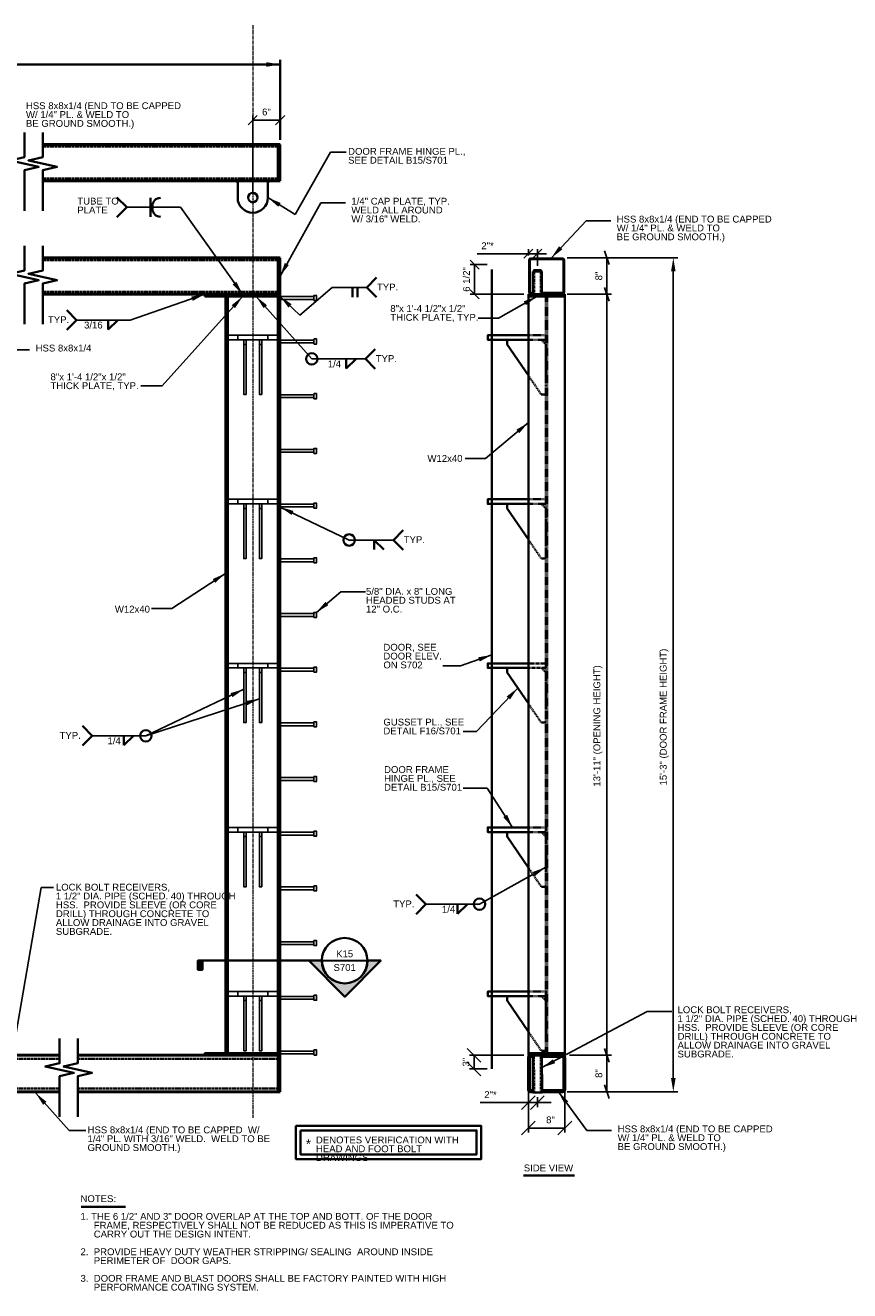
# Model space of a CAD drawing. Header units: inches. Extents: x -829 to 2226, y 10 to 4755.
# Tile 2 of 54: x -461 to -281, y 373 to 650. Entities that reach past the tile are written whole.
import ezdxf
from ezdxf.enums import TextEntityAlignment as Align

# ---------------------------------------------------------------- set-up
doc = ezdxf.new("R2010")
doc.units = ezdxf.units.IN
doc.header["$LTSCALE"] = 0.5
doc.header["$MEASUREMENT"] = 0
for name, pattern in [('014200-914 Center Line', [0.75, 0.5, -0.0625, 0.125, -0.0625]), ('DGN Style 2', [0.444281, 0.266568, -0.177712]), ('DGN Style 3', [0.621993, 0.444281, -0.177712]), ('HIDDEN', [0.375, 0.25, -0.125]), ('HIDDEN2', [0.1875, 0.125, -0.0625])]:
    doc.linetypes.add(name, pattern=pattern)
for name, color, linetype, lineweight in [('G-ANNO-DIMS', 7, 'Continuous', 35), ('G-ANNO-TEXT', 7, 'Continuous', 35), ('G-GRID-EXTR', 7, '014200-914 Center Line', 18), ('S-BEAM-PRIM', 7, 'Continuous', 50), ('S-COLS-PRIM', 7, 'Continuous', 35), ('S-FSTN-MISC', 7, 'Continuous', 25)]:
    doc.layers.add(name, color=color, linetype=linetype, lineweight=lineweight)
doc.styles.add("3 4 1'-0", font='arial.ttf', dxfattribs={"height": 1.5})
doc.styles.add('AEC_3 4_1 0 Scale', font='arial.ttf', dxfattribs={"height": 1.5})
doc.styles.add('Arial', font='arial.ttf')
doc.dimstyles.new("3 4 1'-0", dxfattribs={"dimtxt": 1.5, "dimasz": 3, "dimexe": 1, "dimexo": 1, "dimgap": 1, "dimtad": 1, "dimdec": 4, "dimzin": 15, "dimdsep": 46, "dimlunit": 4, "dimtxsty": 'AEC_3 4_1 0 Scale', "dimcen": 0.09, "dimadec": 4, "dimazin": 3, "dimtfac": 1, "dimtdec": 4, "dimtofl": 0, "dimtmove": 0, "dimatfit": 3, "dimfxl": 1, "dimfrac": 2, "dimtolj": 1, "dimtzin": 15, "dimarcsym": 0})

# ---------------------------------------------------------------- blocks, each defined once
blk = doc.blocks.new('*U193')
at = {"layer": 'G-ANNO-TEXT'}
for p, q in [((-3.31, 3, 0), (-3.31, -0.19, 0)), ((3.31, 3, 0), (3.31, -0.19, 0))]:
    blk.add_line(p, q, dxfattribs=at)
blk.add_circle((0, -0.19, 0), 1.03, dxfattribs=at)
at = {"layer": 'G-ANNO-TEXT', "extrusion": (0, 0, -1)}
for centre, radius, start, end in [((3.81, 3, 0), 0.5, 90, 180), ((-3.81, 3, 0), 0.5, 0, 90), ((0, -0.19, 0), 3.31, 180, 0)]:
    blk.add_arc(centre, radius, start, end, dxfattribs=at)
blk = doc.blocks.new('BREAK LINE')
at = {"layer": 'G-ANNO-TEXT', "flags": 128}
blk.add_lwpolyline([(8.36, 9.2), (8.36, 8.47), (8.36, 6.43), (9.96, 6.07), (6.76, 5.34), (8.36, 4.97), (8.36, 0.43)], dxfattribs=at)
blk = doc.blocks.new('_Oblique')
at = {"color": 0, "linetype": 'ByBlock', "lineweight": -2}
blk.add_line((-0.5, -0.5), (0.5, 0.5), dxfattribs=at)
blk = doc.blocks.new('*D216')
at = {"layer": 'Defpoints', "color": 0, "transparency": 16777216}
for p in [(-351.12, 418.98), (-343.12, 418.98), (-343.12, 408.53)]:
    blk.add_point(p, dxfattribs=at)
at = {"layer": 'G-ANNO-DIMS', "color": 0, "lineweight": -2, "transparency": 16777216}
for p, q in [((-351.12, 417.98), (-351.12, 407.53)), ((-343.12, 417.98), (-343.12, 407.53)), ((-351.12, 408.53), (-343.12, 408.53))]:
    blk.add_line(p, q, dxfattribs=at)
at = {"layer": 'G-ANNO-DIMS', "color": 0, "lineweight": -2, "transparency": 16777216, "xscale": 3, "yscale": 3, "zscale": 3, "rotation": 180}
blk.add_blockref('_Oblique', (-351.12, 408.53), dxfattribs=at)
at = {"layer": 'G-ANNO-DIMS', "color": 0, "lineweight": -2, "transparency": 16777216, "xscale": 3, "yscale": 3, "zscale": 3}
blk.add_blockref('_Oblique', (-343.12, 408.53), dxfattribs=at)
at = {"layer": 'G-ANNO-DIMS', "color": 0, "transparency": 16777216, "insert": (-346.27, 410.3), "char_height": 1.5, "attachment_point": 5, "style": 'AEC_3 4_1 0 Scale'}
blk.add_mtext('\\A1;8"', dxfattribs=at)
blk = doc.blocks.new('_Oblique_0.3')
at = {"color": 0, "linetype": 'ByBlock', "lineweight": -2}
for p, q in [((0, 0), (-1, 0)), ((0.5, 0.167), (-0.5, -0.167))]:
    blk.add_line(p, q, dxfattribs=at)
blk = doc.blocks.new('*D217')
at = {"layer": 'Defpoints', "color": 0, "transparency": 16777216}
for p in [(-343.12, 424.48), (-333.89, 424.48), (-343.62, 416.48)]:
    blk.add_point(p, dxfattribs=at)
at = {"layer": 'G-ANNO-DIMS', "color": 0, "lineweight": -2, "transparency": 16777216}
for p, q in [((-342.12, 424.48), (-332.89, 424.48)), ((-333.89, 419.48), (-333.89, 421.48)), ((-342.62, 416.48), (-332.89, 416.48))]:
    blk.add_line(p, q, dxfattribs=at)
at = {"layer": 'G-ANNO-DIMS', "color": 0, "lineweight": -2, "transparency": 16777216, "xscale": 3, "yscale": 3, "zscale": 3}
for p, rotation in [((-333.89, 424.48), 90), ((-333.89, 416.48), 270)]:
    blk.add_blockref('_Oblique_0.3', p, dxfattribs=dict(at, rotation=rotation))
at = {"layer": 'G-ANNO-DIMS', "color": 0, "transparency": 16777216, "insert": (-335.66, 420.48), "char_height": 1.5, "attachment_point": 5, "rotation": 90, "style": 'AEC_3 4_1 0 Scale'}
blk.add_mtext('\\A1;8"', dxfattribs=at)
blk = doc.blocks.new('*D218')
at = {"layer": 'Defpoints', "color": 0, "transparency": 16777216}
for p in [(-343.62, 599.48), (-333.89, 599.48), (-343.62, 591.48)]:
    blk.add_point(p, dxfattribs=at)
at = {"layer": 'G-ANNO-DIMS', "color": 0, "lineweight": -2, "transparency": 16777216}
for p, q in [((-342.62, 599.48), (-332.89, 599.48)), ((-333.89, 594.48), (-333.89, 596.48)), ((-342.62, 591.48), (-332.89, 591.48))]:
    blk.add_line(p, q, dxfattribs=at)
at = {"layer": 'G-ANNO-DIMS', "color": 0, "lineweight": -2, "transparency": 16777216, "xscale": 3, "yscale": 3, "zscale": 3}
for p, rotation in [((-333.89, 599.48), 90), ((-333.89, 591.48), 270)]:
    blk.add_blockref('_Oblique_0.3', p, dxfattribs=dict(at, rotation=rotation))
at = {"layer": 'G-ANNO-DIMS', "color": 0, "transparency": 16777216, "insert": (-335.66, 595.48), "char_height": 1.5, "attachment_point": 5, "rotation": 90, "style": 'AEC_3 4_1 0 Scale'}
blk.add_mtext('\\A1;8"', dxfattribs=at)
blk = doc.blocks.new('all_around')
at = {"layer": 'G-ANNO-TEXT'}
blk.add_circle((0, 0), 0.0625, dxfattribs=at)
blk = doc.blocks.new('*D223')
at = {"layer": 'Defpoints', "color": 0, "transparency": 16777216}
for p in [(-405.56, 629.69), (-405.56, 624.37), (-411.56, 612.68)]:
    blk.add_point(p, dxfattribs=at)
at = {"layer": 'G-ANNO-DIMS', "color": 0, "lineweight": -2, "transparency": 16777216}
for p, q in [((-411.56, 613.68), (-411.56, 630.69)), ((-405.56, 625.37), (-405.56, 630.69)), ((-411.56, 629.69), (-405.56, 629.69))]:
    blk.add_line(p, q, dxfattribs=at)
at = {"layer": 'G-ANNO-DIMS', "color": 0, "lineweight": -2, "transparency": 16777216, "xscale": 2, "yscale": 2, "zscale": 2, "rotation": 180}
blk.add_blockref('_Oblique', (-411.56, 629.69), dxfattribs=at)
at = {"layer": 'G-ANNO-DIMS', "color": 0, "lineweight": -2, "transparency": 16777216, "xscale": 2, "yscale": 2, "zscale": 2}
blk.add_blockref('_Oblique', (-405.56, 629.69), dxfattribs=at)
at = {"layer": 'G-ANNO-DIMS', "color": 0, "transparency": 16777216, "insert": (-408.56, 631.46), "char_height": 1.5, "attachment_point": 5, "style": 'AEC_3 4_1 0 Scale'}
blk.add_mtext('\\A1;6"', dxfattribs=at)
blk = doc.blocks.new('*D225')
at = {"layer": 'Defpoints', "color": 0, "transparency": 16777216}
for p in [(-343.12, 591.48), (-333.89, 591.48), (-343.12, 424.48)]:
    blk.add_point(p, dxfattribs=at)
at = {"layer": 'G-ANNO-DIMS', "color": 0, "lineweight": -2, "transparency": 16777216}
for p, q in [((-342.12, 591.48), (-332.89, 591.48)), ((-333.89, 427.48), (-333.89, 588.48)), ((-342.12, 424.48), (-332.89, 424.48))]:
    blk.add_line(p, q, dxfattribs=at)
at = {"layer": 'G-ANNO-DIMS', "color": 0, "lineweight": -2, "transparency": 16777216, "xscale": 3, "yscale": 3, "zscale": 3}
for p, rotation in [((-333.89, 591.48), 90), ((-333.89, 424.48), 270)]:
    blk.add_blockref('_Oblique_0.3', p, dxfattribs=dict(at, rotation=rotation))
at = {"layer": 'G-ANNO-DIMS', "color": 0, "transparency": 16777216, "insert": (-335.87, 496.75), "char_height": 1.5, "attachment_point": 5, "rotation": 90, "style": 'AEC_3 4_1 0 Scale'}
blk.add_mtext('\\A1;13\'-11" (OPENING HEIGHT)', dxfattribs=at)
blk = doc.blocks.new('*D226')
at = {"layer": 'Defpoints', "color": 0, "transparency": 16777216}
for p in [(-343.62, 599.48), (-319.33, 599.48), (-343.62, 416.48)]:
    blk.add_point(p, dxfattribs=at)
at = {"layer": 'G-ANNO-DIMS', "color": 0, "lineweight": -2, "transparency": 16777216}
for p, q in [((-342.62, 599.48), (-318.33, 599.48)), ((-319.33, 419.48), (-319.33, 596.48)), ((-342.62, 416.48), (-318.33, 416.48))]:
    blk.add_line(p, q, dxfattribs=at)
at = {"layer": 'G-ANNO-DIMS', "color": 0, "transparency": 16777216}
for points in [[(-319.83, 596.48), (-318.83, 596.48), (-319.33, 599.48)], [(-319.83, 419.48), (-318.83, 419.48), (-319.33, 416.48)]]:
    blk.add_solid(points, dxfattribs=at)
at = {"layer": 'G-ANNO-DIMS', "color": 0, "transparency": 16777216, "insert": (-321.32, 498.7), "char_height": 1.5, "attachment_point": 5, "rotation": 90, "style": 'AEC_3 4_1 0 Scale'}
blk.add_mtext('\\A1;15\'-3" (DOOR FRAME HEIGHT)', dxfattribs=at)
blk = doc.blocks.new('*U194')
at = {"layer": 'S-FSTN-MISC'}
for p, q in [((-4, 0.31, 0), (3.38, 0.31, 0)), ((3.38, 0.5, 0), (3.38, -0.5, 0)), ((3.44, 0.56, 0), (3.94, 0.56, 0)), ((4, 0.5, 0), (4, -0.5, 0)), ((3.44, -0.56, 0), (3.94, -0.56, 0))]:
    blk.add_line(p, q, dxfattribs=at)
at = {"layer": 'S-FSTN-MISC', "elevation": 0, "flags": 128}
blk.add_lwpolyline([(-4, 0.31), (-4, -0.31), (3.38, -0.31)], dxfattribs=at)
at = {"layer": 'S-FSTN-MISC'}
for centre, start, end in [((3.44, 0.5, 0), 90, 180), ((3.94, 0.5, 0), 0, 90), ((3.44, -0.5, 0), 180, 270), ((3.94, -0.5, 0), 270, 0)]:
    blk.add_arc(centre, 0.0625, start, end, dxfattribs=at)
blk = doc.blocks.new('*D227')
at = {"layer": 'Defpoints', "color": 0, "transparency": 16777216}
for p in [(-362.9, 597.98), (-359.12, 597.98), (-351.12, 591.48)]:
    blk.add_point(p, dxfattribs=at)
at = {"layer": 'G-ANNO-DIMS', "color": 0, "lineweight": -2, "transparency": 16777216}
for p, q in [((-360.12, 597.98), (-363.9, 597.98)), ((-362.9, 591.48), (-362.9, 597.98)), ((-352.12, 591.48), (-363.9, 591.48))]:
    blk.add_line(p, q, dxfattribs=at)
at = {"layer": 'G-ANNO-DIMS', "color": 0, "lineweight": -2, "transparency": 16777216, "xscale": 2, "yscale": 2, "zscale": 2}
for p, rotation in [((-362.9, 597.98), 90), ((-362.9, 591.48), 270)]:
    blk.add_blockref('_Oblique', p, dxfattribs=dict(at, rotation=rotation))
at = {"layer": 'G-ANNO-DIMS', "color": 0, "transparency": 16777216, "insert": (-364.68, 594.73), "char_height": 1.5, "attachment_point": 5, "rotation": 90, "style": 'AEC_3 4_1 0 Scale'}
blk.add_mtext('\\A1;6 1/2"', dxfattribs=at)
blk = doc.blocks.new('*D228')
at = {"layer": 'Defpoints', "color": 0, "transparency": 16777216}
for p in [(-351.12, 424.48), (-363.02, 421.48), (-359.12, 421.48)]:
    blk.add_point(p, dxfattribs=at)
at = {"layer": 'G-ANNO-DIMS', "color": 0, "lineweight": -2, "transparency": 16777216}
for p, q in [((-352.12, 424.48), (-364.02, 424.48)), ((-363.02, 424.48), (-363.02, 421.48)), ((-360.12, 421.48), (-364.02, 421.48))]:
    blk.add_line(p, q, dxfattribs=at)
at = {"layer": 'G-ANNO-DIMS', "color": 0, "lineweight": -2, "transparency": 16777216, "xscale": 3, "yscale": 3, "zscale": 3}
for p, rotation in [((-363.02, 424.48), 90), ((-363.02, 421.48), 270)]:
    blk.add_blockref('_Oblique', p, dxfattribs=dict(at, rotation=rotation))
at = {"layer": 'G-ANNO-DIMS', "color": 0, "transparency": 16777216, "insert": (-364.78, 422.98), "char_height": 1.5, "attachment_point": 5, "rotation": 90, "style": 'AEC_3 4_1 0 Scale'}
blk.add_mtext('\\A1;3"', dxfattribs=at)
blk = doc.blocks.new('*D229')
at = {"layer": 'Defpoints', "color": 0, "transparency": 16777216}
for p in [(-351.12, 418.98), (-351.12, 414.1), (-349.13, 416.29)]:
    blk.add_point(p, dxfattribs=at)
at = {"layer": 'G-ANNO-DIMS', "color": 0, "lineweight": -2, "transparency": 16777216}
for p, q in [((-351.12, 417.98), (-351.12, 413.1)), ((-351.12, 414.1), (-361.71, 414.1)), ((-349.13, 414.1), (-351.12, 414.1)), ((-349.13, 415.29), (-349.13, 413.1)), ((-349.13, 414.1), (-346.13, 414.1))]:
    blk.add_line(p, q, dxfattribs=at)
at = {"layer": 'G-ANNO-DIMS', "color": 0, "lineweight": -2, "transparency": 16777216, "xscale": 3, "yscale": 3, "zscale": 3}
blk.add_blockref('_Oblique', (-351.12, 414.1), dxfattribs=at)
at = {"layer": 'G-ANNO-DIMS', "color": 0, "lineweight": -2, "transparency": 16777216, "xscale": 3, "yscale": 3, "zscale": 3, "rotation": 180}
blk.add_blockref('_Oblique', (-349.13, 414.1), dxfattribs=at)
at = {"layer": 'G-ANNO-DIMS', "color": 0, "transparency": 16777216, "insert": (-359.42, 415.85), "char_height": 1.5, "attachment_point": 5, "style": 'AEC_3 4_1 0 Scale'}
blk.add_mtext('\\A1;2"*', dxfattribs=at)
blk = doc.blocks.new('*D230')
at = {"layer": 'Defpoints', "color": 0, "transparency": 16777216}
for p in [(-349.14, 600.37), (-351.12, 598.98), (-349.14, 596.73)]:
    blk.add_point(p, dxfattribs=at)
at = {"layer": 'G-ANNO-DIMS', "color": 0, "lineweight": -2, "transparency": 16777216}
for p, q in [((-351.12, 600.37), (-362.36, 600.37)), ((-351.12, 599.98), (-351.12, 601.37)), ((-349.14, 600.37), (-351.12, 600.37)), ((-349.14, 597.73), (-349.14, 601.37)), ((-349.14, 600.37), (-347.14, 600.37))]:
    blk.add_line(p, q, dxfattribs=at)
at = {"layer": 'G-ANNO-DIMS', "color": 0, "lineweight": -2, "transparency": 16777216, "xscale": 2, "yscale": 2, "zscale": 2}
blk.add_blockref('_Oblique', (-351.12, 600.37), dxfattribs=at)
at = {"layer": 'G-ANNO-DIMS', "color": 0, "lineweight": -2, "transparency": 16777216, "xscale": 2, "yscale": 2, "zscale": 2, "rotation": 180}
blk.add_blockref('_Oblique', (-349.14, 600.37), dxfattribs=at)
at = {"layer": 'G-ANNO-DIMS', "color": 0, "transparency": 16777216, "insert": (-360.07, 602.12), "char_height": 1.5, "attachment_point": 5, "style": 'AEC_3 4_1 0 Scale'}
blk.add_mtext('\\A1;2"*', dxfattribs=at)
blk = doc.blocks.new('014000-007 Indicator - Section_Elevation - Arrow')
blk.add_hatch(color=256).paths.add_polyline_path([(-0.026, 0), (-0.0412, 0), (0, 0.0412), (0.0412, 0), (0.026, 0, 1)])
for p, q in [((0, 0.0412), (-0.0412, 0)), ((0.0412, 0), (0, 0.0412))]:
    blk.add_line(p, q)
at = {"flags": 128}
blk.add_lwpolyline([(-0.026, 0), (-0.0412, 0), (0, 0.0412), (0.0412, 0), (0.026, 0, 1), (-0.026, 0)], format="xyb", close=True, dxfattribs=at)
blk.add_lwpolyline([(-0.026, 0.0013), (-0.026, 0.0013)], dxfattribs=at)
blk = doc.blocks.new('014000-008 Indicator - Section_Elevation - Bar')
blk.add_hatch(color=256).paths.add_polyline_path([(-0.0026, 0), (-0.0026, 0.0104), (0.0026, 0.0104), (0.0026, 0)])
at = {"flags": 128}
blk.add_lwpolyline([(-0.0026, 0), (0.0026, 0), (0.0026, 0.0104), (-0.0026, 0.0104), (-0.0026, 0)], close=True, dxfattribs=at)

msp = doc.modelspace()

# ---------------------------------------------------------------- linework, layer by layer
at = {"flags": 128}
msp.add_lwpolyline([(-386.4056, 444.99967), (-386.4056, 444.99967)], dxfattribs=at)
at = {"layer": 'G-ANNO-DIMS'}
for p, q in [((-405.55502, 641.89568), (-567.9579, 641.89568)), ((-405.55502, 625.36576), (-405.55502, 642.89568))]:
    msp.add_line(p, q, dxfattribs=at)
at = {"layer": 'G-ANNO-DIMS', "extrusion": (0, 0, -1)}
msp.add_solid([(408.55502, 642.39568), (405.55502, 641.89568), (408.55502, 641.39568)], dxfattribs=at)
at = {"layer": 'G-ANNO-TEXT', "linetype": 'DGN Style 3'}
for p, q in [((-457.63023, 623.86576), (-406.05502, 623.86576)), ((-457.63023, 616.86576), (-406.05502, 616.86576)), ((-457.63023, 598.98173), (-406.05502, 598.98173)), ((-457.63023, 591.98173), (-406.05502, 591.98173)), ((-464.75646, 423.73173), (-453.93685, 423.73173)), ((-449.93685, 423.73173), (-406.05502, 423.73173)), ((-464.75646, 417.23173), (-453.93685, 417.23173)), ((-449.93685, 417.23173), (-406.05502, 417.23173))]:
    msp.add_line(p, q, dxfattribs=at)
at = {"layer": 'G-ANNO-TEXT'}
for p, q in [((-406.05502, 616.36576), (-406.05502, 624.36576)), ((-405.55502, 616.36576), (-405.55502, 624.36576)), ((-439.19772, 610.55179), (-441.3501, 612.70417)), ((-433.99945, 612.61672), (-433.99945, 610.55179)), ((-433.55505, 610.86672), (-433.55505, 610.55179)), ((-439.19772, 610.55179), (-441.3501, 608.39941)), ((-433.99945, 608.48687), (-433.99945, 610.55179)), ((-433.55505, 610.23687), (-433.55505, 610.55179)), ((-406.05502, 591.48173), (-406.05502, 599.48173)), ((-405.55502, 591.48173), (-405.55502, 599.48173)), ((-386.57831, 592.9782), (-384.42593, 595.13058)), ((-359.12367, 421.48173), (-359.12367, 596.90323)), ((-350.13187, 596.48173), (-350.13187, 591.48173)), ((-348.13187, 596.48173), (-350.13187, 596.48173)), ((-348.13187, 596.48173), (-348.13187, 591.48173)), ((-389.70073, 590.84311), (-389.70073, 592.9782)), ((-388.62391, 590.84311), (-388.62391, 592.9782)), ((-386.57831, 592.9782), (-384.42593, 590.82582)), ((-450.20828, 585.81895), (-452.36066, 587.97133)), ((-450.20828, 585.81895), (-452.36066, 583.66657)), ((-443.28608, 583.72158), (-441.1786, 585.79023)), ((-443.28608, 585.7865), (-443.28608, 583.72158)), ((-355.78067, 580.48173), (-351.12367, 573.65147)), ((-386.84929, 577.2942), (-384.69691, 579.44658)), ((-391.07827, 575.19683), (-388.9708, 577.26548)), ((-391.07827, 577.26175), (-391.07827, 575.19683)), ((-386.84929, 577.2942), (-384.69691, 575.14182)), ((-355.78067, 544.48173), (-351.12367, 537.65147)), ((-380.71004, 537.55133), (-378.55766, 539.70371)), ((-384.93902, 537.51888), (-384.93902, 535.45396)), ((-384.93902, 537.51888), (-382.83154, 535.45023)), ((-380.71004, 537.55133), (-378.55766, 535.39895)), ((-355.78067, 508.48173), (-351.12367, 501.65147)), ((-446.76949, 494.59618), (-448.92188, 496.74857)), ((-446.76949, 494.59618), (-448.92188, 492.4438)), ((-439.8473, 492.49882), (-437.73982, 494.56747)), ((-439.8473, 494.56374), (-439.8473, 492.49882)), ((-355.78067, 472.48173), (-351.12367, 465.65147)), ((-373.59789, 457.63625), (-375.75027, 459.78863)), ((-373.59789, 457.63625), (-375.75027, 455.48387)), ((-366.67569, 455.53888), (-364.56822, 457.60754)), ((-366.67569, 457.60381), (-366.67569, 455.53888)), ((-396.38733, 445.24971), (-423.59789, 445.24971)), ((-396.40554, 445.24057), (-386.40557, 445.25878)), ((-355.78067, 436.48173), (-351.12367, 429.65147)), ((-406.05502, 424.48173), (-406.05502, 416.48173)), ((-406.05502, 424.48173), (-406.05502, 416.48173)), ((-405.55502, 424.48173), (-405.55502, 416.48173)), ((-405.55502, 424.48173), (-405.55502, 416.48173)), ((-350.12521, 416.28903), (-350.13694, 424.48173)), ((-348.12521, 416.28903), (-348.13694, 424.48173)), ((-350.12521, 416.28903), (-348.12521, 416.28903)), ((-352.19568, 398.12215), (-341.0234, 398.12215)), ((-449.15611, 391.25729), (-439.47607, 391.25729))]:
    msp.add_line(p, q, dxfattribs=at)
at = {"layer": 'G-ANNO-TEXT', "linetype": 'HIDDEN2'}
for p, q in [((-349.88187, 596.48173), (-349.88187, 591.48173)), ((-348.38187, 596.48173), (-348.38187, 591.48173)), ((-349.87521, 416.28903), (-349.88694, 424.48173)), ((-348.37521, 416.28903), (-348.38694, 424.48173))]:
    msp.add_line(p, q, dxfattribs=at)
at = {"layer": 'G-ANNO-TEXT', "linetype": 'HIDDEN'}
for p, q in [((-347.28067, 590.98173), (-347.28067, 424.98173)), ((-346.96767, 590.98173), (-346.96767, 424.98173)), ((-351.12367, 582.48173), (-347.28067, 582.48173)), ((-347.28067, 581.48173), (-351.12367, 581.48173)), ((-351.12367, 573.65147), (-348.28067, 569.48173)), ((-347.28067, 569.48173), (-348.28067, 569.48173)), ((-351.12367, 546.48173), (-347.28067, 546.48173)), ((-347.28067, 545.48173), (-351.12367, 545.48173)), ((-351.12367, 537.65147), (-348.28067, 533.48173)), ((-351.12367, 501.65147), (-348.28067, 497.48173)), ((-351.12367, 474.48173), (-347.28067, 474.48173)), ((-347.28067, 473.48173), (-351.12367, 473.48173)), ((-351.12367, 465.65147), (-348.28067, 461.48173)), ((-351.12367, 438.48173), (-347.28067, 438.48173)), ((-347.28067, 437.48173), (-351.12367, 437.48173)), ((-351.12367, 429.65147), (-348.28067, 425.48173))]:
    msp.add_line(p, q, dxfattribs=at)
at = {"layer": 'G-ANNO-TEXT', "linetype": 'DGN Style 2'}
for p, q in [((-347.28067, 580.48173), (-348.28067, 581.48173)), ((-347.28067, 582.48173), (-347.28067, 581.48173)), ((-347.28067, 580.48173), (-347.28067, 571.48173)), ((-347.28067, 544.48173), (-348.28067, 545.48173)), ((-347.28067, 546.48173), (-347.28067, 545.48173)), ((-347.28067, 544.48173), (-347.28067, 535.48173)), ((-347.28067, 533.48173), (-348.28067, 533.48173)), ((-351.12367, 510.48173), (-347.28067, 510.48173)), ((-347.28067, 509.48173), (-351.12367, 509.48173)), ((-347.28067, 508.48173), (-348.28067, 509.48173)), ((-347.28067, 510.48173), (-347.28067, 509.48173)), ((-347.28067, 508.48173), (-347.28067, 499.48173)), ((-347.28067, 497.48173), (-348.28067, 497.48173)), ((-347.28067, 472.48173), (-348.28067, 473.48173)), ((-347.28067, 474.48173), (-347.28067, 473.48173)), ((-347.28067, 472.48173), (-347.28067, 463.48173)), ((-347.28067, 461.48173), (-348.28067, 461.48173)), ((-347.28067, 436.48173), (-348.28067, 437.48173)), ((-347.28067, 438.48173), (-347.28067, 437.48173)), ((-347.28067, 436.48173), (-347.28067, 427.48173)), ((-347.28067, 425.48173), (-348.28067, 425.48173))]:
    msp.add_line(p, q, dxfattribs=at)
at = {"layer": 'G-ANNO-TEXT', "flags": 128}
for points in [[(-405.55502, 591.48173), (-405.55502, 590.98173), (-422.05502, 590.98173)], [(-422.05502, 590.98173), (-422.05502, 591.48173), (-405.55502, 591.48173)], [(-351.12367, 582.48173), (-360.03067, 582.48173), (-360.03067, 581.48173), (-351.12367, 581.48173)], [(-355.78067, 581.48173), (-355.78067, 580.48173), (-355.78067, 580.48173)], [(-351.12367, 546.48173), (-360.03067, 546.48173), (-360.03067, 545.48173), (-351.12367, 545.48173)], [(-355.78067, 545.48173), (-355.78067, 544.48173), (-355.78067, 544.48173)], [(-351.12367, 510.48173), (-360.03067, 510.48173), (-360.03067, 509.48173), (-351.12367, 509.48173)], [(-355.78067, 509.48173), (-355.78067, 508.48173), (-355.78067, 508.48173)], [(-351.12367, 474.48173), (-360.03067, 474.48173), (-360.03067, 473.48173), (-351.12367, 473.48173)], [(-355.78067, 473.48173), (-355.78067, 472.48173), (-355.78067, 472.48173)], [(-351.12367, 438.48173), (-360.03067, 438.48173), (-360.03067, 437.48173), (-351.12367, 437.48173)], [(-355.78067, 437.48173), (-355.78067, 436.48173), (-355.78067, 436.48173)], [(-422.05502, 424.48173), (-422.05502, 424.98173), (-405.55502, 424.98173)], [(-405.55502, 424.98173), (-405.55502, 424.48173), (-422.05502, 424.48173)], [(-405.55502, 424.48173), (-405.55502, 424.98173), (-422.05502, 424.98173)], [(-422.05502, 424.98173), (-422.05502, 424.48173), (-405.55502, 424.48173)]]:
    msp.add_lwpolyline(points, dxfattribs=at)
at = {"layer": 'G-ANNO-TEXT'}
msp.add_circle((-391.40555, 445.24968), 4.99999, dxfattribs=at)
msp.add_arc((-431.80505, 610.86672), 1.75, 90, 180, dxfattribs=at)
at = {"layer": 'G-ANNO-TEXT', "extrusion": (0, 0, -1)}
msp.add_arc((431.80505, 610.23687), 1.75, 270, 0, dxfattribs=at)
at = {"layer": 'G-ANNO-TEXT'}
msp.add_solid([(-405.55502, 590.98173), (-403.71723, 588.5584), (-403.03062, 589.28543)], dxfattribs=at)
for points in [[(-348.33321, 596.48173), (-349.954, 596.48173), (-349.954, 596.73173), (-348.33321, 596.73173)], [(-351.12367, 591.48173), (-343.12367, 591.48173), (-343.12367, 590.98173), (-351.12367, 590.98173)], [(-351.12367, 424.98173), (-343.12367, 424.98173), (-343.12367, 424.48173), (-351.12367, 424.48173)], [(-402.08248, 408.99102), (-361.45911, 408.99102), (-361.45911, 401.72338), (-402.08248, 401.72338)], [(-401.08248, 407.99102), (-362.45911, 407.99102), (-362.45911, 402.72338), (-401.08248, 402.72338)]]:
    msp.add_3dface(points, dxfattribs=at)
at = {"layer": 'G-GRID-EXTR'}
msp.add_line((-411.55502, 650.49208), (-411.55502, 410.77444), dxfattribs=at)
at = {"layer": 'S-BEAM-PRIM'}
for p, q in [((-457.63023, 624.36576), (-405.55502, 624.36576)), ((-457.63023, 616.36576), (-405.55502, 616.36576)), ((-457.63023, 599.48173), (-405.55502, 599.48173)), ((-457.63023, 591.48173), (-405.55502, 591.48173)), ((-511.88269, 424.48173), (-453.93685, 424.48173)), ((-449.93685, 424.48173), (-405.55502, 424.48173)), ((-464.75646, 416.48173), (-453.93685, 416.48173)), ((-449.93685, 416.48173), (-405.55502, 416.48173))]:
    msp.add_line(p, q, dxfattribs=at)
at = {"layer": 'S-BEAM-PRIM', "flags": 128}
for points in [[(-350.87395, 598.98173, -0.414213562), (-350.62395, 599.23173), (-343.62395, 599.23173, -0.414213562), (-343.37395, 598.98173), (-343.37395, 591.98173, -0.414213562), (-343.62395, 591.73173), (-348.13187, 591.73173)], [(-350.13187, 591.73173), (-350.62395, 591.73173, -0.414213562), (-350.87395, 591.98173), (-350.87367, 598.98173)], [(-351.12395, 423.98173, -0.414213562), (-350.62395, 424.48173), (-343.62395, 424.48173, -0.414213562), (-343.12395, 423.98173), (-343.12395, 416.98173, -0.414213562), (-343.62395, 416.48173), (-348.12548, 416.48173)], [(-350.12548, 416.48066), (-350.62395, 416.48173, -0.414213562), (-351.12395, 416.98173), (-351.12367, 423.98173)], [(-350.87395, 423.98173, -0.414213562), (-350.62395, 424.23173), (-350.13658, 424.23066)], [(-350.12584, 416.73244), (-350.62395, 416.73173, -0.414213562), (-350.87395, 416.98173), (-350.87367, 423.98173)], [(-348.13657, 424.22527), (-343.62395, 424.23173, -0.414213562), (-343.37395, 423.98173), (-343.37395, 416.98173, -0.414213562), (-343.62395, 416.73173), (-348.12548, 416.73173)]]:
    msp.add_lwpolyline(points, format="xyb", dxfattribs=at)
at = {"layer": 'S-COLS-PRIM'}
for p, q in [((-417.55502, 590.98173), (-417.55502, 424.98173)), ((-417.05502, 590.98173), (-417.05502, 424.98173)), ((-406.05502, 590.98173), (-406.05502, 424.98173)), ((-405.55502, 590.98173), (-405.55502, 424.98173)), ((-351.12367, 590.98173), (-351.12367, 424.98173)), ((-343.12367, 590.98173), (-343.12367, 424.98173))]:
    msp.add_line(p, q, dxfattribs=at)
at = {"layer": 'S-FSTN-MISC'}
for p, q in [((-416.99252, 582.48173), (-406.11752, 582.48173)), ((-416.99252, 581.48173), (-416.99252, 582.48173)), ((-416.99252, 581.48173), (-406.11752, 581.48173)), ((-414.86752, 582.48173), (-414.86752, 581.48173)), ((-413.52377, 580.48173), (-413.02377, 580.48173)), ((-409.58627, 580.48173), (-410.08627, 580.48173)), ((-408.24252, 582.48173), (-408.24252, 581.48173)), ((-406.11752, 582.48173), (-406.11752, 581.48173)), ((-416.99252, 546.48173), (-406.11752, 546.48173)), ((-416.99252, 545.48173), (-416.99252, 546.48173)), ((-416.99252, 545.48173), (-406.11752, 545.48173)), ((-414.86752, 546.48173), (-414.86752, 545.48173)), ((-413.52377, 544.48173), (-413.02377, 544.48173)), ((-409.58627, 544.48173), (-410.08627, 544.48173)), ((-408.24252, 546.48173), (-408.24252, 545.48173)), ((-406.11752, 546.48173), (-406.11752, 545.48173)), ((-416.99252, 510.48173), (-406.11752, 510.48173)), ((-416.99252, 509.48173), (-416.99252, 510.48173)), ((-416.99252, 509.48173), (-406.11752, 509.48173)), ((-414.86752, 510.48173), (-414.86752, 509.48173)), ((-413.52377, 508.48173), (-413.02377, 508.48173)), ((-409.58627, 508.48173), (-410.08627, 508.48173)), ((-408.24252, 510.48173), (-408.24252, 509.48173)), ((-406.11752, 510.48173), (-406.11752, 509.48173)), ((-416.99252, 474.48173), (-406.11752, 474.48173)), ((-416.99252, 473.48173), (-416.99252, 474.48173)), ((-416.99252, 473.48173), (-406.11752, 473.48173)), ((-414.86752, 474.48173), (-414.86752, 473.48173)), ((-413.52377, 472.48173), (-413.02377, 472.48173)), ((-409.58627, 472.48173), (-410.08627, 472.48173)), ((-408.24252, 474.48173), (-408.24252, 473.48173)), ((-406.11752, 474.48173), (-406.11752, 473.48173)), ((-416.99252, 438.48173), (-406.11752, 438.48173)), ((-416.99252, 437.48173), (-416.99252, 438.48173)), ((-416.99252, 437.48173), (-406.11752, 437.48173)), ((-414.86752, 438.48173), (-414.86752, 437.48173)), ((-413.52377, 436.48173), (-413.02377, 436.48173)), ((-409.58627, 436.48173), (-410.08627, 436.48173)), ((-408.24252, 438.48173), (-408.24252, 437.48173)), ((-406.11752, 438.48173), (-406.11752, 437.48173))]:
    msp.add_line(p, q, dxfattribs=at)
for points in [[(-413.52377, 581.48173), (-413.52377, 569.48173), (-413.02377, 569.48173), (-413.02377, 581.48173)], [(-409.58627, 581.48173), (-409.58627, 569.48173), (-410.08627, 569.48173), (-410.08627, 581.48173)], [(-413.52377, 545.48173), (-413.52377, 533.48173), (-413.02377, 533.48173), (-413.02377, 545.48173)], [(-409.58627, 545.48173), (-409.58627, 533.48173), (-410.08627, 533.48173), (-410.08627, 545.48173)], [(-413.52377, 509.48173), (-413.52377, 497.48173), (-413.02377, 497.48173), (-413.02377, 509.48173)], [(-409.58627, 509.48173), (-409.58627, 497.48173), (-410.08627, 497.48173), (-410.08627, 509.48173)], [(-413.52377, 473.48173), (-413.52377, 461.48173), (-413.02377, 461.48173), (-413.02377, 473.48173)], [(-409.58627, 473.48173), (-409.58627, 461.48173), (-410.08627, 461.48173), (-410.08627, 473.48173)], [(-413.52377, 437.48173), (-413.52377, 425.48173), (-413.02377, 425.48173), (-413.02377, 437.48173)], [(-409.58627, 437.48173), (-409.58627, 425.48173), (-410.08627, 425.48173), (-410.08627, 437.48173)]]:
    msp.add_3dface(points, dxfattribs=at)

# ---------------------------------------------------------------- block references
at = {"layer": 'G-ANNO-TEXT', "extrusion": (0, 0, -1), "xscale": 1.960423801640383, "yscale": 1.960423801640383}
for p in [(445.23193, 608.95562), (441.23193, 608.95562), (445.23193, 584.0716), (441.23193, 584.0716), (437.53855, 410.14017), (433.53855, 410.14017)]:
    msp.add_blockref('BREAK LINE', p, dxfattribs=at)
at = {"layer": 'G-ANNO-TEXT'}
msp.add_blockref('*U193', (-411.55502, 612.86576, 0.00002), dxfattribs=at)
at = {"layer": 'G-ANNO-TEXT', "xscale": 20, "yscale": 20, "zscale": 20}
for p in [(-398.61897, 577.2942), (-390.4148, 537.55133), (-434.99981, 494.59618), (-361.82821, 457.63625)]:
    msp.add_blockref('all_around', p, dxfattribs=at)
at = {"layer": 'G-ANNO-TEXT', "xscale": 192, "yscale": 192, "zscale": 192, "rotation": 180}
for name, p in [('014000-008 Indicator - Section_Elevation - Bar', (-423.09789, 445.24971)), ('014000-007 Indicator - Section_Elevation - Arrow', (-391.38734, 445.24971))]:
    msp.add_blockref(name, p, dxfattribs=at)
at = {"layer": 'S-FSTN-MISC'}
for p in [(-401.55504, 590.66921, 0.00002), (-401.55504, 581.10671, 0.00002), (-401.55504, 569.10671, 0.00002), (-401.55504, 557.10671, 0.00002), (-401.55504, 545.10671, 0.00002), (-401.55504, 533.10671, 0.00002), (-401.55504, 521.10671, 0.00002), (-401.55504, 509.10671, 0.00002), (-401.55504, 497.10671, 0.00002), (-401.55504, 485.10671, 0.00002), (-401.55504, 473.10671, 0.00002), (-401.55504, 461.10671, 0.00002), (-401.55504, 449.10671, 0.00002), (-401.55504, 437.10671, 0.00002), (-401.55504, 425.10671, 0.00002)]:
    msp.add_blockref('*U194', p, dxfattribs=at)

# ---------------------------------------------------------------- texts
at = {"layer": 'G-ANNO-TEXT', "style": 'Arial'}
msp.add_text('K15', height=1.499997, rotation=0.1043518, dxfattribs=at).set_placement((-391.40692, 445.99968), align=Align.CENTER)
msp.add_text('S701', height=1.499997, rotation=0.1043518, dxfattribs=at).set_placement((-391.40419, 444.49968), align=Align.TOP_CENTER)
at = {"layer": 'G-ANNO-TEXT', "color": 7}
for s, insert, char_height, attachment_point, line_spacing_factor, style in [('HSS 8x8x1/4 (END TO BE CAPPED \\PW/ 1/4" PL. & WELD TO \\PBE GROUND SMOOTH.)', (-461.30179, 633.5987), 1.5, 1, 0.776524, 'AEC_3 4_1 0 Scale'), ('DOOR FRAME HINGE PL.,\\PSEE DETAIL B15/S701', (-390.64959, 623.58589), 1.5, 1, 0.776524, 'AEC_3 4_1 0 Scale'), ('TUBE TO\\PPLATE', (-450.03406, 612.6569), 1.5, 1, 0.776524, 'AEC_3 4_1 0 Scale'), ('1/4" CAP PLATE, TYP.\\PWELD ALL AROUND\\PW/ 3/16" WELD.', (-389.93707, 612.64561), 1.5, 1, 0.776524, 'AEC_3 4_1 0 Scale'), ('HSS 8x8x1/4 (END TO BE CAPPED \\PW/ 1/4" PL. & WELD TO \\PBE GROUND SMOOTH.)', (-331.7469, 608.71468), 1.5, 1, 0.776524, 'AEC_3 4_1 0 Scale'), ('TYP.', (-379.66583, 593.8058), 1.5, 3, 0.6, 'AEC_3 4_1 0 Scale'), ('8"x 1\'-4 1/2"x 1/2" \\PTHICK PLATE, TYP.', (-381.39756, 589.10285), 1.5, 1, 0.776524, 'AEC_3 4_1 0 Scale'), ('TYP.', (-456.47189, 586.64655), 1.5, 1, 0.6, 'AEC_3 4_1 0 Scale'), ('3/16', (-448.5619, 585.46611), 1.5, 1, 0.6, 'AEC_3 4_1 0 Scale'), ('HSS 8x8x1/4', (-459.1756, 580.42075), 1.5, 1, 0.6, 'AEC_3 4_1 0 Scale'), ('TYP.', (-379.93681, 578.1218), 1.5, 3, 0.6, 'AEC_3 4_1 0 Scale'), ('1/4', (-395.10813, 576.94136), 1.5, 1, 0.6, 'AEC_3 4_1 0 Scale'), ('8"x 1\'-4 1/2"x 1/2" \\PTHICK PLATE, TYP.', (-455.90942, 574.10095), 1.5, 1, 0.776524, 'AEC_3 4_1 0 Scale'), ('W12x40', (-373.24832, 556.20296), 1.5, 1, 0.6, 'AEC_3 4_1 0 Scale'), ('TYP.', (-373.79756, 538.37893), 1.5, 3, 0.6, 'AEC_3 4_1 0 Scale'), ('5/8" DIA. x 8" LONG\\PHEADED STUDS AT\\P12" O.C.', (-386.73036, 527.02682), 1.5, 1, 0.776524, 'AEC_3 4_1 0 Scale'), ('W12x40', (-441.79681, 523.12451), 1.5, 1, 0.6, 'AEC_3 4_1 0 Scale'), ('DOOR, SEE\\PDOOR ELEV.\\PON S702', (-382.9099, 514.77384), 1.5, 1, 0.776524, 'AEC_3 4_1 0 Scale'), ('GUSSET PL., SEE \\PDETAIL F16/S701', (-382.9099, 498.35138), 1.5, 1, 0.776524, 'AEC_3 4_1 0 Scale'), ('TYP.', (-453.92588, 495.42378), 1.5, 1, 0.6, 'AEC_3 4_1 0 Scale'), ('1/4', (-443.41113, 494.24334), 1.5, 1, 0.6, 'AEC_3 4_1 0 Scale'), ('DOOR FRAME\\PHINGE PL., SEE \\PDETAIL B15/S701', (-382.76747, 487.93603), 1.5, 1, 0.776524, 'AEC_3 4_1 0 Scale'), ('TYP.', (-380.75427, 458.46385), 1.5, 1, 0.6, 'AEC_3 4_1 0 Scale'), ('1/4', (-370.07835, 457.28341), 1.5, 1, 0.6, 'AEC_3 4_1 0 Scale'), ('HSS 8x8x1/4 (END TO BE CAPPED \\PW/ 1/4" PL. & WELD TO \\PBE GROUND SMOOTH.)', (-331.53749, 409.08827), 1.5, 1, 0.776524, 'AEC_3 4_1 0 Scale'), ('*  ', (-399.88896, 406.02572), 2, 1, 0.6, "3 4 1'-0"), ('SIDE VIEW', (-352.12255, 400.51482), 1.5, 1, 0.6, 'AEC_3 4_1 0 Scale')]:
    msp.add_mtext(s, dxfattribs=dict(at, insert=insert, char_height=char_height, attachment_point=attachment_point, line_spacing_factor=line_spacing_factor, style=style))
at = {"layer": 'G-ANNO-TEXT', "color": 7, "char_height": 1.5, "attachment_point": 1, "line_spacing_factor": 0.776524, "style": 'AEC_3 4_1 0 Scale'}
for s, insert, width in [('LOCK BOLT RECEIVERS,\\P1 1/2" DIA. PIPE (SCHED. 40) THROUGH HSS.  PROVIDE SLEEVE (OR CORE DRILL) THROUGH CONCRETE TO ALLOW DRAINAGE INTO GRAVEL SUBGRADE.', (-454.73421, 462.12581), 39.6570122), ('LOCK BOLT RECEIVERS,\\P1 1/2" DIA. PIPE (SCHED. 40) THROUGH HSS.  PROVIDE SLEEVE (OR CORE DRILL) THROUGH CONCRETE TO ALLOW DRAINAGE INTO GRAVEL SUBGRADE.', (-318.39754, 435.22622), 39.6570122), ('HSS 8x8x1/4 (END TO BE CAPPED  W/ 1/4" PL. WITH 3/16" WELD.  WELD TO BE GROUND SMOOTH.)', (-447.78698, 408.86909), 41.7175169), ('DENOTES VERIFICATION WITH HEAD AND FOOT BOLT DRAWINGS', (-397.70208, 406.66092), 35.242967), ('NOTES:\\P\\P1. THE 6 1/2" AND 3" DOOR OVERLAP AT THE TOP AND BOTT. OF THE DOOR  \\P     FRAME, RESPECTIVELY SHALL NOT BE REDUCED AS THIS IS IMPERATIVE TO  \\P     CARRY OUT THE DESIGN INTENT.\\P\\P2.  PROVIDE HEAVY DUTY WEATHER STRIPPING/ SEALING  AROUND INSIDE \\P     PERIMETER OF  DOOR GAPS.\\P\\P3.  DOOR FRAME AND BLAST DOORS SHALL BE FACTORY PAINTED WITH HIGH  \\P     PERFORMANCE COATING SYSTEM.', (-449.3381, 393.7719), 139.8492298)]:
    msp.add_mtext(s, dxfattribs=dict(at, insert=insert, width=width))

# ---------------------------------------------------------------- dimensions: what is measured, and where the dimension line sits
at = {"layer": 'G-ANNO-DIMS'}
for base, p1, p2, override, picture, middle in [((-405.55502, 629.69475), (-411.55502, 612.67826), (-405.55502, 624.36576), {"dimasz": 2, "dimblk1": 'Oblique', "dimblk2": 'Oblique', "dimsah": 1, "dimtofl": 1}, '*D223', (-408.55502, 629.69475)), ((-343.12388, 408.53269), (-351.12367, 418.98173), (-343.12388, 418.98143), {"dimblk1": 'Oblique', "dimblk2": 'Oblique', "dimsah": 1, "dimtofl": 1}, '*D216', (-346.26658, 408.53269))]:
    dim = msp.add_linear_dim(base=base, p1=p1, p2=p2, dimstyle="3 4 1'-0", override=override, dxfattribs=at)
    dim.commit()
    dim.dimension.update_dxf_attribs({"geometry": picture, "text_midpoint": middle, "dimtype": 160})
dim = msp.add_linear_dim(base=(-349.1436, 600.36969), p1=(-351.12367, 598.98173), p2=(-349.1436, 596.73173), text='<>*', dimstyle="3 4 1'-0", override={"dimasz": 2, "dimblk1": 'Oblique', "dimblk2": 'Oblique', "dimsah": 1, "dimtofl": 1}, dxfattribs=at)
dim.commit()
dim.dimension.update_dxf_attribs({"geometry": '*D230', "text_midpoint": (-360.0691, 600.36969), "dimtype": 160})
for base, p1, p2, angle, override, picture, middle in [((-333.8905, 599.48173), (-343.62395, 591.48173), (-343.62395, 599.48173), 90, {"dimblk": '_Oblique_0.3'}, '*D218', (-333.8905, 595.48173)), ((-362.90404, 597.98173), (-351.12367, 591.48173), (-359.12367, 597.98173), 90, {"dimasz": 2, "dimblk1": 'Oblique', "dimblk2": 'Oblique', "dimsah": 1, "dimtofl": 1}, '*D227', (-362.90404, 594.73173)), ((-363.01652, 421.48173), (-351.12367, 424.48173), (-359.12367, 421.48173), 270, {"dimblk1": 'Oblique', "dimblk2": 'Oblique', "dimsah": 1, "dimtofl": 1}, '*D228', (-363.01652, 422.98173)), ((-333.8905, 424.48173), (-343.62367, 416.48173), (-343.12367, 424.48173), 90, {"dimblk": '_Oblique_0.3'}, '*D217', (-333.8905, 420.48173))]:
    dim = msp.add_linear_dim(base=base, p1=p1, p2=p2, angle=angle, dimstyle="3 4 1'-0", override=override, dxfattribs=at)
    dim.commit()
    dim.dimension.update_dxf_attribs({"geometry": picture, "text_midpoint": middle, "dimtype": 160})
dim = msp.add_linear_dim(base=(-319.33363, 599.48173), p1=(-343.62367, 416.48173), p2=(-343.62395, 599.48173), angle=90, text='<> (DOOR FRAME HEIGHT)', dimstyle="3 4 1'-0", dxfattribs=at)
dim.commit()
dim.dimension.update_dxf_attribs({"geometry": '*D226', "text_midpoint": (-319.33363, 498.6961), "dimtype": 160})
for base, p1, p2, angle, text, override, picture, middle in [((-333.8905, 591.48173), (-343.12367, 424.48173), (-343.12367, 591.48173), 90, '<> (OPENING HEIGHT)', {"dimblk": '_Oblique_0.3'}, '*D225', (-333.8905, 496.75088)), ((-351.12367, 414.09632), (-349.12521, 416.28903), (-351.12367, 418.98173), 180, '<>*', {"dimblk1": 'Oblique', "dimblk2": 'Oblique', "dimsah": 1, "dimtofl": 1}, '*D229', (-359.41852, 414.09632))]:
    dim = msp.add_linear_dim(base=base, p1=p1, p2=p2, angle=angle, text=text, dimstyle="3 4 1'-0", override=override, dxfattribs=at)
    dim.commit()
    dim.dimension.update_dxf_attribs({"geometry": picture, "text_midpoint": middle, "dimtype": 160})

# ---------------------------------------------------------------- leaders
at = {"layer": 'G-ANNO-TEXT'}
for points in [[(-408.24252, 612.67826), (-402.2562, 608.95681), (-394.52391, 622.62316), (-391.07016, 622.62316)], [(-405.55502, 595.48173), (-396.66573, 611.5296), (-391.2532, 611.5296)], [(-413.80502, 591.48173), (-427.42804, 610.55179), (-439.19772, 610.55179)], [(-346.06247, 599.48173), (-338.47555, 607.60949), (-333.06303, 607.60949)], [(-471.63533, 591.48173), (-465.90426, 579.31557), (-460.49173, 579.31557)], [(-422.05502, 591.48173), (-438.4386, 585.81895), (-450.20828, 585.81895)], [(-405.55502, 590.98173), (-401.20747, 586.87591), (-394.16564, 592.9782), (-386.57831, 592.9782)], [(-413.80502, 590.98173), (-431.42018, 571.36929), (-436.07813, 571.36929)], [(-410.80431, 590.98173), (-398.61897, 577.2942), (-386.84929, 577.2942)], [(-349.27837, 590.98173), (-357.65805, 586.2615), (-362.12118, 586.2615)], [(-351.12367, 563.30944), (-360.52499, 555.46146), (-364.98813, 555.46146)], [(-405.55502, 544.79423), (-390.4148, 537.55133), (-380.71004, 537.55133)], [(-417.55502, 530.22259), (-429.29462, 522.53945), (-433.75775, 522.53945)], [(-397.61752, 521.66923), (-392.27599, 526.15267), (-386.86347, 526.15267)], [(-359.12367, 512.3268), (-366.03, 509.95802), (-369.88645, 509.95802)], [(-413.52377, 504.80279), (-434.99981, 494.59618), (-446.76949, 494.59618)], [(-410.08627, 502.70112), (-434.99981, 494.59618), (-443.03782, 494.59618)], [(-353.45217, 505.0666), (-362.4719, 495.51086), (-365.43275, 495.51086)], [(-354.57717, 474.48173), (-360.12565, 483.09109), (-365.42093, 483.09109)], [(-347.28067, 465.74119), (-361.82821, 457.63625), (-373.59789, 457.63625)], [(-464.25646, 424.73173), (-457.94674, 461.29989), (-455.24048, 461.29989)], [(-348.13306, 421.77113), (-325.05309, 434.12301), (-319.64056, 434.12301)], [(-459.15686, 416.1849), (-451.83599, 407.98308), (-448.14074, 407.98308)], [(-344.53785, 416.48173), (-338.26614, 407.98308), (-332.85362, 407.98308)]]:
    msp.add_leader(points, dimstyle="3 4 1'-0", override={"dimgap": 2}, dxfattribs=at)

doc.saveas('drawing.dxf')
